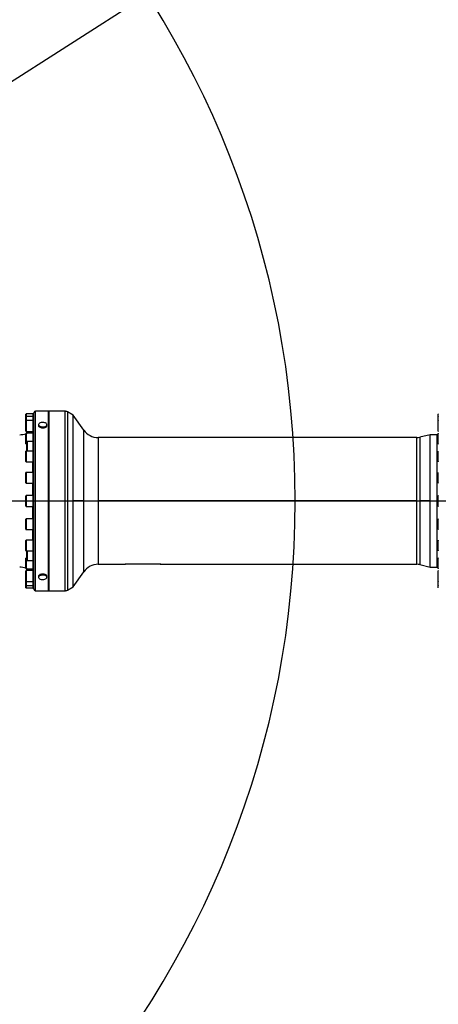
# Model space of a CAD drawing. Extents: x 0 to 16820, y 0 to 11880.
# Tile 59 of 84: x 9492 to 10203, y 5547 to 7219. Entities that reach past the tile are written whole.
import ezdxf

# ---------------------------------------------------------------- set-up
doc = ezdxf.new("R2010")
doc.units = 0
doc.header["$LTSCALE"] = 20
doc.layers.get('0').update_dxf_attribs({"linetype": 'CONTINUOUS'})
doc.styles.add('SLDTEXTSTYLE0', font='TXT', dxfattribs={"width": 0.605})
doc.dimstyles.new('SLDDIMSTYLE0', dxfattribs={"dimtxt": 100, "dimasz": 100, "dimexe": 0, "dimexo": 0.0625, "dimgap": 25, "dimtad": 1, "dimdec": 1, "dimrnd": 1e-09, "dimzin": 12, "dimtxsty": 'SLDTEXTSTYLE0', "dimsah": 1, "dimcen": 0, "dimazin": 3, "dimtfac": 1, "dimtofl": 0, "dimtmove": 0, "dimatfit": 3, "dimtolj": 1, "dimtzin": 12})
doc.dimstyles.new('SLDDIMSTYLE1', dxfattribs={"dimtxt": 100, "dimasz": 100, "dimexe": 0, "dimexo": 0.0625, "dimgap": 25, "dimtad": 1, "dimdec": 4, "dimlfac": 20, "dimzin": 12, "dimtxsty": 'SLDTEXTSTYLE0', "dimsah": 1, "dimcen": 0.09, "dimadec": 1, "dimazin": 3, "dimtfac": 1, "dimtofl": 0, "dimtmove": 0, "dimatfit": 3, "dimtolj": 1, "dimtzin": 12})

# ---------------------------------------------------------------- blocks, each defined once
blk = doc.blocks.new('_D')
at = {"color": 7, "linetype": 'CONTINUOUS'}
for q in [(10380.8, 9036.2), (8366, 6401.8)]:
    blk.add_line((9334.4, 7668), q, dxfattribs=at)
blk.add_solid([(9334.4, 7668), (9407, 7738.3), (9383.2, 7756.5)], dxfattribs=at)
at = {"color": 7, "linetype": 'CONTINUOUS', "insert": (10032.6, 8793), "char_height": 100, "attachment_point": 1, "rotation": 52.5905, "style": 'SLDTEXTSTYLE0'}
blk.add_mtext('R1594', dxfattribs=at)
blk = doc.blocks.new('_D_1')
at = {"color": 7, "linetype": 'CONTINUOUS'}
blk.add_line((11867.5, 8642.4), (8366, 6401.8), dxfattribs=at)
blk.add_solid([(11867.5, 8642.4), (11775.2, 8601.1), (11791.3, 8575.9)], dxfattribs=at)
at = {"color": 7, "linetype": 'CONTINUOUS', "insert": (9875.6, 7520.8), "char_height": 100, "attachment_point": 1, "rotation": 32.6149, "style": 'SLDTEXTSTYLE0'}
blk.add_mtext('R4157', dxfattribs=at)
blk = doc.blocks.new('_D_2')
at = {"color": 7, "linetype": 'CONTINUOUS'}
for p, q in [((4232.8, 7130.6), (3693.4, 7225.7)), ((8406, 6401.8), (13110.7, 6401.8))]:
    blk.add_line(p, q, dxfattribs=at)
blk.add_arc((8366, 6401.8), 4714.7, 0, 170, dxfattribs=at)
for points in [[(3722.9, 7220.5), (3756.1, 7316.1), (3726.6, 7321.6)], [(13080.7, 6401.8), (13094.7, 6502), (13064.7, 6501.7)]]:
    blk.add_solid(points, dxfattribs=at)
at = {"color": 7, "linetype": 'CONTINUOUS', "insert": (8646.6, 11239.4), "char_height": 100, "attachment_point": 1, "rotation": 355, "style": 'SLDTEXTSTYLE0'}
blk.add_mtext('170°', dxfattribs=at)
blk = doc.blocks.new('_D_3')
at = {"color": 7, "linetype": 'CONTINUOUS'}
for p, q in [((8406, 6401.8), (13085.4, 6401.8)), ((4232.8, 5673), (3718.3, 5582.3))]:
    blk.add_line(p, q, dxfattribs=at)
blk.add_arc((8366, 6401.8), 4689.4, 190, 0, dxfattribs=at)
for points in [[(13055.4, 6401.8), (13039.3, 6302), (13069.3, 6301.7)], [(3747.8, 5587.5), (3751.5, 5486.5), (3781, 5492)]]:
    blk.add_solid(points, dxfattribs=at)
at = {"color": 7, "linetype": 'CONTINUOUS', "insert": (8621.9, 1846.3), "char_height": 100, "attachment_point": 1, "rotation": 5, "style": 'SLDTEXTSTYLE0'}
blk.add_mtext('170°', dxfattribs=at)

msp = doc.modelspace()

# ---------------------------------------------------------------- linework, layer by layer
at = {"color": 7, "linetype": 'CONTINUOUS'}
for p, q in [((9540.9968806, 6554.3197988), (9518.9969255, 6554.3197988)), ((9541.2969304, 6554.3197988), (9540.9968806, 6554.0197937)), ((9540.9968806, 6249.3197916), (9540.9968806, 6554.3197988)), ((9568.3173848, 6554.3197988), (9541.2969304, 6554.3197988)), ((9541.2969304, 6554.3197988), (9541.2969304, 6249.3197916)), ((9583.0005122, 6547.3895369), (9573.3173801, 6552.9800503)), ((9502.4969293, 6544.7838156), (9502.4969293, 6549.0297972)), ((9502.4969293, 6537.8032772), (9502.4969293, 6544.7838156)), ((9502.4969293, 6520.533271), (9502.4969293, 6537.8032772)), ((9514.496894, 6549.5297907), (9502.996893, 6549.5297907)), ((9514.496894, 6545.2838092), (9502.996893, 6545.2838092)), ((9514.496894, 6538.3032708), (9502.996893, 6538.3032708)), ((9515.9969045, 6549.8947947), (9514.496894, 6549.8947947)), ((9514.496894, 6549.8947947), (9514.496894, 6545.6488131)), ((9515.9969045, 6545.6488131), (9514.496894, 6545.6488131)), ((9514.496894, 6545.6488131), (9514.496894, 6538.6682747)), ((9515.9969045, 6538.6682747), (9514.496894, 6538.6682747)), ((9514.496894, 6538.6682747), (9514.496894, 6526.8016158)), ((9515.9969045, 6252.3197977), (9515.9969045, 6551.3197927)), ((9600.6996347, 6522.1125035), (9583.0005122, 6547.3895369)), ((9583.0005122, 6401.8197952), (9583.0005122, 6547.3895369)), ((10202.496977, 6544.7838156), (10202.496977, 6549.0297972)), ((10202.496977, 6537.8032772), (10202.496977, 6544.7838156)), ((10202.496977, 6520.533271), (10202.496977, 6537.8032772)), ((9502.996893, 6520.0332774), (9514.496894, 6520.0332774)), ((9514.496894, 6526.8016158), (9514.496894, 6519.6682735)), ((9514.496894, 6519.6682735), (9515.9969045, 6519.6682735)), ((9523.9969207, 6531.3943921), (9523.9969207, 6529.7170578)), ((9537.9969789, 6529.7170578), (9537.9969789, 6531.3943921)), ((9502.4969293, 6498.9897384), (9502.4969293, 6516.2597372)), ((9514.496894, 6516.7597382), (9502.996893, 6516.7597382)), ((9503.9969398, 6486.6445063), (9503.9969398, 6502.135299)), ((9514.496894, 6502.6353), (9504.4969035, 6502.6353)), ((9515.9969045, 6517.1247347), (9514.496894, 6517.1247347)), ((9514.496894, 6517.1247347), (9514.496894, 6503.0002965)), ((9515.9969045, 6503.0002965), (9514.496894, 6503.0002965)), ((9514.496894, 6503.0002965), (9514.496894, 6487.0095102)), ((10166.5348722, 6509.319797), (9625.2742721, 6509.319797)), ((10188.9968826, 6514.3197922), (10171.3854982, 6509.9169461)), ((10200.9969665, 6514.3197922), (10188.9968826, 6514.3197922)), ((10188.9968826, 6401.8197952), (10188.9968826, 6514.3197922)), ((10202.496977, 6514.3949835), (10200.9969665, 6514.3197922)), ((10202.496977, 6498.9897384), (10202.496977, 6516.2597372)), ((9502.4969293, 6468.8745065), (9502.4969293, 6486.1445127)), ((9502.996893, 6498.4897374), (9503.9969398, 6498.4897374)), ((9514.496894, 6486.6445063), (9502.996893, 6486.6445063)), ((9515.9969045, 6487.0095102), (9514.496894, 6487.0095102)), ((9514.496894, 6487.0095102), (9514.496894, 6470.5443902)), ((10202.496977, 6468.8745065), (10202.496977, 6486.1445127)), ((9514.496894, 6470.5443902), (9514.496894, 6468.009509)), ((9502.996893, 6468.3745129), (9514.496894, 6468.3745129)), ((9514.496894, 6468.009509), (9515.9969045, 6468.009509)), ((9502.4969293, 6432.6273537), (9502.4969293, 6449.8973525)), ((9514.496894, 6450.3973535), (9502.996893, 6450.3973535)), ((9515.9969045, 6450.7623537), (9514.496894, 6450.7623537)), ((9514.496894, 6450.7623537), (9514.496894, 6432.7592587)), ((10202.496977, 6432.6273537), (10202.496977, 6449.8973525)), ((9502.996893, 6432.1273527), (9514.496894, 6432.1273527)), ((9514.496894, 6432.7592587), (9514.496894, 6431.7623524)), ((9514.496894, 6431.7623524), (9515.9969045, 6431.7623524)), ((9502.4969293, 6393.1847949), (9502.4969293, 6410.4547955)), ((9514.496894, 6410.9547956), (9502.996893, 6410.9547956)), ((9515.9969045, 6411.3197949), (9514.496894, 6411.3197949)), ((9514.496894, 6411.3197949), (9514.496894, 6392.4675946)), ((9583.0005122, 6256.2500535), (9583.0005122, 6401.8197952)), ((10188.9968826, 6289.3197982), (10188.9968826, 6401.8197952)), ((10202.496977, 6393.1847949), (10202.496977, 6410.4547955)), ((9502.996893, 6392.6847948), (9514.496894, 6392.6847948)), ((9514.496894, 6392.4675946), (9514.496894, 6392.3197955)), ((9514.496894, 6392.3197955), (9515.9969045, 6392.3197955)), ((9502.4969293, 6370.9610159), (9502.4969293, 6371.0122368)), ((9502.4969293, 6353.742238), (9502.4969293, 6370.9610159)), ((9514.496894, 6371.5122378), (9502.996893, 6371.5122378)), ((9515.9969045, 6371.877238), (9514.496894, 6371.877238)), ((9514.496894, 6371.877238), (9514.496894, 6352.8772368)), ((10202.496977, 6353.742238), (10202.496977, 6371.0122368)), ((9502.996893, 6353.242237), (9514.496894, 6353.242237)), ((9514.496894, 6352.8772368), (9515.9969045, 6352.8772368)), ((9502.4969293, 6334.1015725), (9502.4969293, 6334.7650839)), ((9514.496894, 6335.2650775), (9502.996893, 6335.2650775)), ((9515.9969045, 6335.6300814), (9514.496894, 6335.6300814)), ((9514.496894, 6335.6300814), (9514.496894, 6316.6300802)), ((10202.496977, 6317.4950777), (10202.496977, 6334.7650839)), ((9502.4969293, 6317.4950777), (9502.4969293, 6334.1015725)), ((9502.4969293, 6302.7282579), (9502.4969293, 6304.6498521)), ((9502.4969293, 6287.3798533), (9502.4969293, 6302.7282579)), ((9502.996893, 6316.9950841), (9514.496894, 6316.9950841)), ((9503.9969398, 6305.1498531), (9502.996893, 6305.1498531)), ((9503.9969398, 6301.5042914), (9503.9969398, 6316.9950841)), ((9514.496894, 6316.6300802), (9515.9969045, 6316.6300802)), ((9514.496894, 6316.6300802), (9514.496894, 6300.6392939)), ((10202.496977, 6287.3798533), (10202.496977, 6304.6498521)), ((9502.996893, 6286.8798523), (9514.496894, 6286.8798523)), ((9504.4969035, 6301.0042904), (9514.496894, 6301.0042904)), ((9514.496894, 6300.6392939), (9515.9969045, 6300.6392939)), ((9514.496894, 6300.6392939), (9514.496894, 6286.5148558)), ((9514.496894, 6286.5148558), (9515.9969045, 6286.5148558)), ((9625.2742721, 6294.3197934), (9670.0832559, 6294.3197934)), ((9675.6939603, 6295.1402886), (9675.9972287, 6295.1423003)), ((9675.9968711, 6295.146033), (9725.9969426, 6295.146033)), ((9731.9106771, 6294.3197934), (10166.5348722, 6294.3197934)), ((10171.3854982, 6293.7226443), (10188.9968826, 6289.3197982)), ((10188.9968826, 6289.3197982), (10200.9969665, 6289.3197982)), ((10200.9969665, 6289.3197982), (10202.496977, 6289.2446069)), ((9502.4969293, 6279.3827502), (9502.4969293, 6283.1063195)), ((9502.4969293, 6265.8363132), (9502.4969293, 6279.3827502)), ((9514.496894, 6283.606313), (9502.996893, 6283.606313)), ((9515.9969045, 6283.971317), (9514.496894, 6283.971317)), ((9514.496894, 6283.971317), (9514.496894, 6264.9713157)), ((9523.9969207, 6273.9225326), (9523.9969207, 6272.2451983)), ((9537.9969789, 6272.2451983), (9537.9969789, 6273.9225326)), ((9583.0005122, 6256.2500535), (9600.6996347, 6281.5270869)), ((10202.496977, 6265.8363132), (10202.496977, 6283.1063195)), ((9502.4969293, 6258.8557749), (9502.4969293, 6265.8363132)), ((9502.4969293, 6254.6097933), (9502.4969293, 6258.8557749)), ((9502.996893, 6265.3363197), (9514.496894, 6265.3363197)), ((9502.996893, 6258.3557813), (9514.496894, 6258.3557813)), ((9502.996893, 6254.1097997), (9514.496894, 6254.1097997)), ((9514.496894, 6264.9713157), (9515.9969045, 6264.9713157)), ((9514.496894, 6264.9713157), (9514.496894, 6257.9907773)), ((9514.496894, 6257.9907773), (9515.9969045, 6257.9907773)), ((9514.496894, 6257.9907773), (9514.496894, 6253.7447958)), ((9514.496894, 6253.7447958), (9515.9969045, 6253.7447958)), ((9573.3173801, 6250.6595401), (9583.0005122, 6256.2500535)), ((10202.496977, 6258.8557749), (10202.496977, 6265.8363132)), ((10202.496977, 6254.6097933), (10202.496977, 6258.8557749)), ((9518.9969255, 6249.3197916), (9540.9968806, 6249.3197916)), ((9540.9968806, 6249.6197967), (9541.2969304, 6249.3197916)), ((9541.2969304, 6249.3197916), (9568.3173848, 6249.3197916))]:
    msp.add_line(p, q, dxfattribs=at)
at = {"color": 8, "linetype": 'CONTINUOUS'}
for p, q in [((9518.9969255, 6249.3197916), (9518.9969255, 6554.3197988)), ((9568.3173848, 6554.3197988), (9568.3173848, 6249.3197916)), ((9573.3173801, 6552.9800503), (9573.3173801, 6250.6595401)), ((9502.996893, 6549.5297907), (9502.996893, 6545.2838092)), ((9502.996893, 6545.2838092), (9502.996893, 6538.3032708)), ((9502.996893, 6538.3032708), (9502.996893, 6520.0332774)), ((9514.071436, 6516.7597382), (9514.071436, 6520.0332774)), ((9600.6996347, 6401.8197952), (9600.6996347, 6522.1125035)), ((9502.996893, 6516.7597382), (9502.996893, 6498.4897374)), ((9504.4969035, 6502.6353), (9504.4969035, 6486.6445063)), ((9625.2742721, 6509.319797), (9625.2742721, 6401.8197952)), ((10166.5348722, 6401.8197952), (10166.5348722, 6509.319797)), ((10171.3854982, 6509.9169461), (10171.3854982, 6401.8197952)), ((10200.9969665, 6289.3197982), (10200.9969665, 6514.3197922)), ((9502.996893, 6486.6445063), (9502.996893, 6468.3745129)), ((9514.071436, 6450.3973535), (9514.071436, 6468.3745129)), ((9502.996893, 6450.3973535), (9502.996893, 6432.1273527)), ((9514.071436, 6410.9547956), (9514.071436, 6432.1273527)), ((9502.996893, 6410.9547956), (9502.996893, 6392.6847948)), ((9600.6996347, 6401.8197952), (9583.0005122, 6401.8197952)), ((9600.6996347, 6281.5270869), (9600.6996347, 6401.8197952)), ((9600.6996347, 6401.8197952), (9625.2742721, 6401.8197952)), ((9625.2742721, 6401.8197952), (9625.2742721, 6294.3197934)), ((10166.5348722, 6401.8197952), (9625.2742721, 6401.8197952)), ((10166.5348722, 6294.3197934), (10166.5348722, 6401.8197952)), ((10166.5348722, 6401.8197952), (10171.3854982, 6401.8197952)), ((10171.3854982, 6401.8197952), (10171.3854982, 6293.7226443)), ((10188.9968826, 6401.8197952), (10171.3854982, 6401.8197952)), ((9514.071436, 6371.5122378), (9514.071436, 6392.6847948)), ((9502.996893, 6371.5122378), (9502.996893, 6353.242237)), ((9514.071436, 6335.2650775), (9514.071436, 6353.242237)), ((9502.996893, 6335.2650775), (9502.996893, 6334.5631509)), ((9502.996893, 6334.5631509), (9502.996893, 6316.9950841)), ((9502.996893, 6305.1498531), (9502.996893, 6303.116992)), ((9502.996893, 6303.116992), (9502.996893, 6286.8798523)), ((9504.4969035, 6316.9950841), (9504.4969035, 6301.0042904)), ((9514.071436, 6283.606313), (9514.071436, 6286.8798523)), ((9670.0832559, 6294.3197934), (9670.0832559, 6294.5817409)), ((9675.9968711, 6295.1616941), (9725.9969426, 6295.1616941)), ((9675.9968711, 6295.146264), (9675.9968711, 6295.1616941)), ((9725.9969426, 6295.1461895), (9725.9969426, 6295.1616941)), ((9731.9106771, 6294.5817409), (9731.9106771, 6294.3197934)), ((9502.996893, 6283.606313), (9502.996893, 6279.6671389)), ((9502.996893, 6279.6671389), (9502.996893, 6265.3363197)), ((9502.996893, 6265.3363197), (9502.996893, 6258.3557813)), ((9502.996893, 6258.3557813), (9502.996893, 6254.1097997))]:
    msp.add_line(p, q, dxfattribs=at)
at = {"color": 7, "linetype": 'CONTINUOUS', "flags": 128}
for points in [[(9523.9969207, 6529.7170578), (9524.1056396, 6529.0477572), (9524.5518399, 6528.2293706), (9525.3213359, 6527.4855642), (9526.3752652, 6526.8536656), (9527.6610566, 6526.3653396), (9529.1140987, 6526.0450839), (9530.6615544, 6525.9089617)], [(9530.6615544, 6527.5862961), (9532.2258187, 6527.6411323), (9533.7284518, 6527.8841703), (9535.0941135, 6528.3032207), (9536.2543775, 6528.8772731), (9537.1509505, 6529.5775531), (9537.73901, 6530.368924), (9537.9888726, 6531.2117337), (9537.88826, 6532.0636927), (9537.4419404, 6532.8820942), (9536.6725637, 6533.6258857), (9535.6185151, 6534.2577992), (9534.3328429, 6534.7461103), (9532.8798009, 6535.066366), (9531.3323451, 6535.2024882), (9529.7680808, 6535.1476668), (9528.2654477, 6534.9046288), (9526.8997861, 6534.4855784), (9525.7395221, 6533.9115261), (9524.842949, 6533.211246), (9524.2548896, 6532.4198602), (9524.0050269, 6531.5770654), (9524.1056396, 6530.7251064), (9524.5518399, 6529.9067049), (9525.3213359, 6529.1628985), (9526.3752652, 6528.5309999), (9527.6610566, 6528.0426739), (9529.1140987, 6527.7224331), (9530.6615544, 6527.5862961)], [(9530.6615544, 6525.9089617), (9532.2258187, 6525.9637906), (9533.7284518, 6526.2068285), (9535.0941135, 6526.625879), (9536.2543775, 6527.1999387), (9537.1509505, 6527.9002039), (9537.73901, 6528.6915897), (9537.9888726, 6529.5343845), (9537.9969789, 6529.7170578)], [(9537.9969789, 6273.9225326), (9537.9888726, 6274.105206), (9537.73901, 6274.9480008), (9537.1509505, 6275.7393865), (9536.2543775, 6276.4396517), (9535.0941135, 6277.0137115), (9533.7284518, 6277.4327619), (9532.2258187, 6277.6757999), (9530.6615544, 6277.7306287), (9529.1140987, 6277.5945066), (9527.6610566, 6277.2742508), (9526.3752652, 6276.7859249), (9525.3213359, 6276.1540262), (9524.5518399, 6275.4102199), (9524.1056396, 6274.5918332), (9523.9969207, 6273.9225326)], [(9531.3323451, 6268.4371023), (9532.8798009, 6268.5732244), (9534.3328429, 6268.8934802), (9535.6185151, 6269.3817912), (9536.6725637, 6270.0137047), (9537.4419404, 6270.7574962), (9537.88826, 6271.5758978), (9537.9888726, 6272.4278568), (9537.73901, 6273.2706665), (9537.1509505, 6274.0620373), (9536.2543775, 6274.7623174), (9535.0941135, 6275.3363697), (9533.7284518, 6275.7554202), (9532.2258187, 6275.9984581), (9530.6615544, 6276.0532944), (9529.1140987, 6275.9171574), (9527.6610566, 6275.5969165), (9526.3752652, 6275.1085906), (9525.3213359, 6274.4766919), (9524.5518399, 6273.7328856), (9524.1056396, 6272.914484), (9524.0050269, 6272.062525), (9524.2548896, 6271.2197302), (9524.842949, 6270.4283445), (9525.7395221, 6269.7280644), (9526.8997861, 6269.1540121), (9528.2654477, 6268.7349616), (9529.7680808, 6268.4919237), (9531.3323451, 6268.4371023)]]:
    msp.add_lwpolyline(points, dxfattribs=at)
at = {"color": 7, "linetype": 'CONTINUOUS'}
for centre, radius, start, end in [((8365.9969283, 6401.8197952), 4157, 190, 170), ((8365.9969283, 6401.8197952), 1594, 190, 170), ((9518.9969283, 6551.3197952), 3, 90, 180), ((9568.3174364, 6544.3197952), 10, 60, 90), ((9502.9969283, 6549.0297971), 0.5, 90, 180.0000000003), ((9502.9969283, 6544.7838115), 0.5, 90, 180.0000000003), ((9502.9969283, 6537.8032746), 0.5, 90, 180.0000000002), ((10202.9969283, 6549.0297971), 0.5, 90, 180.0000000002), ((10202.9969283, 6544.7838115), 0.5, 90, 180.0000000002), ((10202.9969283, 6537.8032746), 0.5, 90, 180.0000000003), ((9502.9969283, 6520.5332746), 0.5, 179.9999999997, 270), ((9491.8703827, 6549.3197952), 35, 291.5203375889, 303.2006885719), ((9625.274213, 6539.3197952), 30, 215, 270), ((10202.9969283, 6520.5332746), 0.5, 179.9999999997, 270), ((9491.8703827, 6549.3197952), 35, 270, 287.6748938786), ((9502.9969283, 6516.2597356), 0.5, 90, 180.0000000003), ((9504.4969283, 6502.135298), 0.5, 90, 180.0000000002), ((10166.5348158, 6529.3197952), 20, 270, 284.0362434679), ((10202.9969283, 6516.2597356), 0.5, 90, 180.0000000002), ((9502.9969283, 6498.9897356), 0.5, 179.9999999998, 270), ((9502.9969283, 6486.1445097), 0.5, 90, 180.0000000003), ((10202.9969283, 6498.9897356), 0.5, 179.9999999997, 270), ((10202.9969283, 6486.1445097), 0.5, 90, 180.0000000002), ((9502.9969283, 6468.8745097), 0.5, 179.9999999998, 270), ((10202.9969283, 6468.8745097), 0.5, 179.9999999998, 270), ((9502.9969283, 6449.8973532), 0.5, 90, 180.0000000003), ((10202.9969283, 6449.8973532), 0.5, 90, 180.0000000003), ((9502.9969283, 6432.6273532), 0.5, 179.9999999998, 270), ((10202.9969283, 6432.6273532), 0.5, 179.9999999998, 270), ((9502.9969283, 6410.4547952), 0.5, 90, 180.0000000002), ((10202.9969283, 6410.4547952), 0.5, 90, 180.0000000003), ((9502.9969283, 6393.1847952), 0.5, 179.9999999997, 270), ((10202.9969283, 6393.1847952), 0.5, 179.9999999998, 270), ((9502.9969283, 6371.0122373), 0.5, 90, 180.0000000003), ((10202.9969283, 6371.0122373), 0.5, 90, 180.0000000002), ((9502.9969283, 6353.7422373), 0.5, 179.9999999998, 270), ((10202.9969283, 6353.7422373), 0.5, 179.9999999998, 270), ((9502.9969283, 6334.7650808), 0.5, 90, 180.0000000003), ((10202.9969283, 6334.7650808), 0.5, 90, 180.0000000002), ((9502.9969283, 6317.4950808), 0.5, 179.9999999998, 270), ((9502.9969283, 6304.6498548), 0.5, 90, 180.0000000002), ((9504.4969283, 6301.5042925), 0.5, 179.9999999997, 270), ((10202.9969283, 6317.4950808), 0.5, 179.9999999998, 270), ((10202.9969283, 6304.6498548), 0.5, 90, 180.0000000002), ((9491.8703827, 6254.3197952), 35, 72.3251061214, 90), ((9502.9969283, 6287.3798548), 0.5, 179.9999999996, 270), ((9491.8703827, 6254.3197952), 35, 56.7993114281, 68.4796624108), ((9625.274213, 6264.3197952), 30, 90, 145), ((9670.0832278, 6296.3197952), 2, 270, 311.4096221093), ((9731.9106288, 6296.3197952), 2, 228.5903778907, 270), ((10166.5348158, 6274.3197952), 20, 75.9637565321, 90), ((10202.9969283, 6287.3798548), 0.5, 179.9999999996, 270), ((9502.9969283, 6283.1063159), 0.5, 90, 180.0000000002), ((10202.9969283, 6283.1063159), 0.5, 90, 180.0000000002), ((9502.9969283, 6265.8363159), 0.5, 179.9999999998, 270), ((9502.9969283, 6258.8557789), 0.5, 179.9999999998, 270), ((9502.9969283, 6254.6097934), 0.5, 179.9999999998, 270), ((9518.9969283, 6252.3197952), 3, 180, 270), ((10202.9969283, 6265.8363159), 0.5, 179.9999999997, 270), ((10202.9969283, 6258.8557789), 0.5, 179.9999999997, 270), ((10202.9969283, 6254.6097934), 0.5, 179.9999999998, 270), ((9568.3174364, 6259.3197952), 10, 270, 300)]:
    msp.add_arc(centre, radius, start, end, dxfattribs=at)
at = {"color": 8, "linetype": 'CONTINUOUS'}
for centre, radius, start, end in [((9670.0832797, 6296.5857768), 2.0040358, 269.9993183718, 294.6325186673), ((9731.9092089, 6296.5799011), 1.9981607, 243.7647273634, 270.0420979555)]:
    msp.add_arc(centre, radius, start, end, dxfattribs=at)
for points, knots in [([(9670.0832559, 6294.5817409), (9670.1533075, 6294.6340987), (9670.2898561, 6294.7361574), (9671.328323, 6294.9129297), (9672.8204171, 6295.0622403), (9674.4739823, 6295.1492002), (9675.5668333, 6295.1581661), (9675.9968711, 6295.1616941)], [0, 0, 0, 0, 0.2229501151, 0.4345871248, 0.6471791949, 0.8611647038, 1, 1, 1, 1]), ([(9725.9969426, 6295.1616941), (9726.6770579, 6295.1529539), (9728.031143, 6295.1355524), (9729.8201599, 6295.0077194), (9731.1482554, 6294.84248), (9731.8205114, 6294.6901056), (9731.885955, 6294.6114529), (9731.9106771, 6294.5817409)], [0, 0, 0, 0, 0.2188211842, 0.435665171, 0.6527439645, 0.8688201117, 1, 1, 1, 1])]:
    msp.add_open_spline(points, degree=3, knots=knots, dxfattribs=at)
at = {"color": 7, "linetype": 'CONTINUOUS'}
for points, knots in [([(9670.8759977, 6294.7824074), (9670.8759179, 6294.7823825), (9670.8517341, 6294.7748262), (9670.9592212, 6294.8058993), (9671.2391638, 6294.8564533), (9671.8233005, 6294.9390324), (9672.6826408, 6295.024461), (9673.7837175, 6295.0959018), (9674.8206982, 6295.1381044), (9675.4744898, 6295.1397397), (9675.6939603, 6295.1402886)], [0, 0, 0, 0, 0.0002769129, 0.0840064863, 0.2079236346, 0.3597547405, 0.535275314, 0.718453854, 0.9054881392, 1, 1, 1, 1]), ([(9725.996585, 6295.1429559), (9726.342514, 6295.141863), (9727.1267888, 6295.1393852), (9728.2984407, 6295.0920556), (9729.4224179, 6295.0159156), (9730.3001293, 6294.9227551), (9730.8480012, 6294.84345), (9731.1082004, 6294.785156), (9731.1040524, 6294.7863552), (9731.1029149, 6294.7866841)], [0, 0, 0, 0, 0.1423864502, 0.3228122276, 0.5033318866, 0.682095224, 0.8334193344, 0.9543189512, 1, 1, 1, 1])]:
    msp.add_open_spline(points, degree=3, knots=knots, dxfattribs=at)

# ---------------------------------------------------------------- dimensions: what is measured, and where the dimension line sits
for base, line1, line2, picture, middle in [((8776.9122976, 11098.6039576), ((7345.1676267, 6401.8197952), (8365.9969283, 6401.8197952)), ((4272.1510991, 7123.6752698), (6796.21337, 6678.6149904)), '_D_2', (8776.9122976, 11098.6039576)), ((8774.7050665, 1730.2643988), ((4272.1510991, 5679.9643207), (6796.21337, 6125.0246)), ((7345.1676267, 6401.8197952), (8365.9969283, 6401.8197952)), '_D_3', (8774.7050665, 1730.2643988))]:
    dim = msp.add_angular_dim_2l(base=base, line1=line1, line2=line2, dimstyle='SLDDIMSTYLE1', dxfattribs=at)
    dim.commit()
    dim.dimension.update_dxf_attribs({"geometry": picture, "text_midpoint": middle, "dimtype": 162})
for mpoint, picture, middle in [((9334.3644854, 7667.9557573), '_D', (10258.4359328, 8876.1747058)), ((11867.4903821, 8642.3984244), '_D_1', (10116.7438552, 7522.1093098))]:
    dim = msp.add_radius_dim(center=(8365.9969283, 6401.8197952), mpoint=mpoint, dimstyle='SLDDIMSTYLE0', dxfattribs=at)
    dim.commit()
    dim.dimension.update_dxf_attribs({"geometry": picture, "text_midpoint": middle, "dimtype": 164})

doc.saveas('drawing.dxf')
